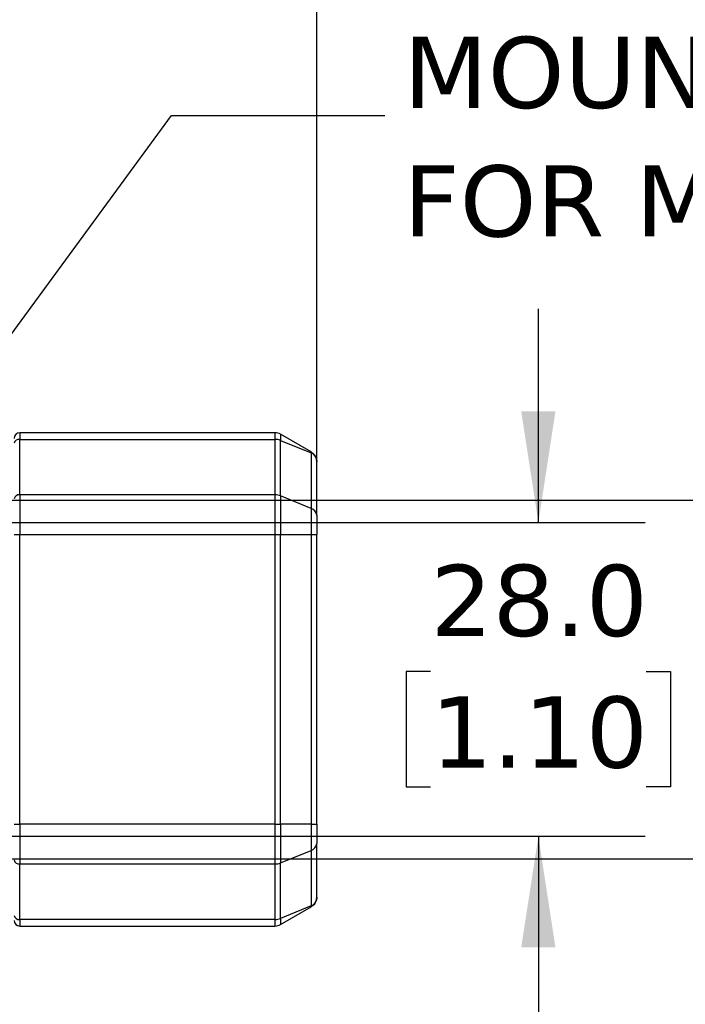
# Model space of a CAD drawing. Header units: millimetres. Extents: x 25 to 1092, y 25 to 838.
# Tile 11 of 60: x 356 to 435, y 278 to 395. Entities that reach past the tile are written whole.
import ezdxf

# ---------------------------------------------------------------- set-up
doc = ezdxf.new("R2010")
doc.units = ezdxf.units.MM
doc.header["$LTSCALE"] = 4
doc.linetypes.add('SLD-Solid', pattern=[0])
doc.layers.add('DIMENSIONS', color=140, linetype='SLD-Solid', lineweight=25)
doc.layers.add('TEXT', color=140, linetype='SLD-Solid', lineweight=25)
doc.styles.add('SLDTEXTSTYLE0', font='VERDANA.TTF')
doc.styles.get("Standard").update_dxf_attribs({"font": 'VERDANA.TTF'})
doc.dimstyles.new('SLDDIMSTYLE0', dxfattribs={"dimtxt": 8.632031, "dimasz": 13.208, "dimexe": 0, "dimexo": 0.0625, "dimgap": 2.158008, "dimtad": 0, "dimtih": 1, "dimtoh": 1, "dimlfac": 0.75, "dimrnd": 1e-09, "dimzin": 4, "dimdsep": 46, "dimtxsty": 'SLDTEXTSTYLE0', "dimsah": 1, "dimcen": 0.09, "dimadec": 0, "dimazin": 1, "dimtfac": 1, "dimtmove": 0, "dimatfit": 0, "dimfxl": 0, "dimfrac": 2, "dimtolj": 1, "dimtzin": 12, "dimarcsym": 0})
doc.dimstyles.new('SLDDIMSTYLE1', dxfattribs={"dimtxt": 8.632031, "dimasz": 13.208, "dimexe": 0, "dimexo": 0.0625, "dimgap": 2.158008, "dimtad": 0, "dimtih": 1, "dimtoh": 1, "dimlfac": 0.75, "dimrnd": 1e-09, "dimzin": 12, "dimdsep": 46, "dimtxsty": 'SLDTEXTSTYLE0', "dimsah": 1, "dimcen": 0.09, "dimadec": 0, "dimazin": 3, "dimtfac": 1, "dimtmove": 0, "dimatfit": 0, "dimfxl": 0, "dimfrac": 2, "dimtolj": 1, "dimtzin": 12, "dimarcsym": 0})
doc.dimstyles.new('SLDDIMSTYLE2', dxfattribs={"dimtxt": 8.632031, "dimasz": 13.208, "dimexe": 0, "dimexo": 0.0625, "dimgap": 2.158008, "dimtad": 0, "dimtih": 1, "dimtoh": 1, "dimlfac": 0.75, "dimrnd": 1e-09, "dimzin": 4, "dimdsep": 46, "dimtxsty": 'SLDTEXTSTYLE0', "dimsah": 1, "dimcen": 0.09, "dimadec": 0, "dimazin": 1, "dimtfac": 1, "dimtofl": 0, "dimtmove": 0, "dimatfit": 3, "dimfxl": 0, "dimfrac": 2, "dimtolj": 1, "dimtzin": 12, "dimarcsym": 0})
doc.dimstyles.new('SLDDIMSTYLE3', dxfattribs={"dimtxt": 0.18, "dimasz": 13.208, "dimexe": 0, "dimexo": 0.0625, "dimgap": 0, "dimtad": 0, "dimtih": 1, "dimtoh": 1, "dimdec": 0, "dimrnd": 1e-09, "dimzin": 0, "dimdsep": 46, "dimtxsty": 'Standard', "dimsah": 1, "dimcen": 0.09, "dimadec": 0, "dimazin": 0, "dimtfac": 13.208, "dimtdec": 0, "dimtofl": 0, "dimtmove": 0, "dimatfit": 3, "dimfxl": 0, "dimfrac": 2, "dimtolj": 1, "dimtzin": 0, "dimarcsym": 0})

# ---------------------------------------------------------------- blocks, each defined once
blk = doc.blocks.new('_D_20')
at = {"layer": 'DIMENSIONS'}
for p, q in [((417.4, 335.51), (417.4, 360.91)), ((354.57, 335.51), (430.1, 335.51)), ((404.57, 317.79), (401.67, 317.79)), ((401.67, 317.79), (401.67, 304.07)), ((430.22, 317.79), (433.12, 317.79)), ((433.12, 317.79), (433.12, 304.07)), ((401.67, 304.07), (404.57, 304.07)), ((433.12, 304.07), (430.22, 304.07)), ((354.57, 298.18), (430.1, 298.18)), ((417.4, 298.18), (417.4, 272.78))]:
    blk.add_line(p, q, dxfattribs=at)
for points in [[(417.4, 335.51), (419.43, 348.72), (415.36, 348.72)], [(417.4, 298.18), (415.36, 284.97), (419.43, 284.97)]]:
    blk.add_solid(points, dxfattribs=at)
at = {"layer": 'DIMENSIONS', "char_height": 8.467, "attachment_point": 1, "style": 'SLDTEXTSTYLE0'}
for s, insert in [('28.0', (404.57, 330.48)), ('1.10', (404.57, 314.82))]:
    blk.add_mtext(s, dxfattribs=dict(at, insert=insert))
blk = doc.blocks.new('_D_21')
at = {"layer": 'DIMENSIONS'}
for p, q in [((455.04, 338.18), (455.04, 363.58)), ((354.57, 338.18), (467.74, 338.18)), ((442.21, 317.79), (439.32, 317.79)), ((439.32, 317.79), (439.32, 304.07)), ((467.87, 317.79), (470.76, 317.79)), ((470.76, 317.79), (470.76, 304.07)), ((439.32, 304.07), (442.21, 304.07)), ((470.76, 304.07), (467.87, 304.07)), ((354.57, 295.51), (467.74, 295.51)), ((455.04, 295.51), (455.04, 270.11))]:
    blk.add_line(p, q, dxfattribs=at)
for points in [[(455.04, 338.18), (457.07, 351.38), (453.01, 351.38)], [(455.04, 295.51), (453.01, 282.3), (457.07, 282.3)]]:
    blk.add_solid(points, dxfattribs=at)
at = {"layer": 'DIMENSIONS', "char_height": 8.467, "attachment_point": 1, "style": 'SLDTEXTSTYLE0'}
for s, insert in [('32.0', (442.21, 330.48)), ('1.26', (442.21, 314.82))]:
    blk.add_mtext(s, dxfattribs=dict(at, insert=insert))
blk = doc.blocks.new('_D_22')
at = {"layer": 'DIMENSIONS'}
for p, q in [((341.04, 351.71), (341.04, 429.17)), ((391.04, 339.16), (391.04, 429.17)), ((341.04, 416.47), (315.64, 416.47)), ((353, 416.47), (350.1, 416.47)), ((350.1, 416.47), (350.1, 402.75)), ((378.65, 416.47), (381.54, 416.47)), ((381.54, 416.47), (381.54, 402.75)), ((391.04, 416.47), (416.44, 416.47)), ((350.1, 402.75), (353, 402.75)), ((381.54, 402.75), (378.65, 402.75))]:
    blk.add_line(p, q, dxfattribs=at)
for points in [[(341.04, 416.47), (327.83, 418.5), (327.83, 414.44)], [(391.04, 416.47), (404.25, 414.44), (404.25, 418.5)]]:
    blk.add_solid(points, dxfattribs=at)
at = {"layer": 'DIMENSIONS', "char_height": 8.467, "attachment_point": 1, "style": 'SLDTEXTSTYLE0'}
for s, insert in [('37.5', (353, 429.16)), ('1.48', (353, 413.51))]:
    blk.add_mtext(s, dxfattribs=dict(at, insert=insert))
blk = doc.blocks.new('_D_25')
at = {"layer": 'DIMENSIONS'}
for p, q in [((116.37, 335.92), (116.37, 466.5)), ((391.04, 339.16), (391.04, 466.5)), ((116.37, 453.8), (230.04, 453.8)), ((241.74, 453.8), (238.84, 453.8)), ((238.84, 453.8), (238.84, 440.08)), ((267.39, 453.8), (270.29, 453.8)), ((270.29, 453.8), (270.29, 440.08)), ((391.04, 453.8), (279.09, 453.8)), ((238.84, 440.08), (241.74, 440.08)), ((270.29, 440.08), (267.39, 440.08))]:
    blk.add_line(p, q, dxfattribs=at)
for points in [[(116.37, 453.8), (129.58, 451.76), (129.58, 455.83)], [(391.04, 453.8), (377.83, 455.83), (377.83, 451.76)]]:
    blk.add_solid(points, dxfattribs=at)
at = {"layer": 'DIMENSIONS', "char_height": 8.467, "attachment_point": 1, "style": 'SLDTEXTSTYLE0'}
for s, insert in [('206.0', (238.15, 466.48)), ('8.11', (241.74, 450.83))]:
    blk.add_mtext(s, dxfattribs=dict(at, insert=insert))
blk = doc.blocks.new('SW_NOTE_0_9')
at = {"layer": 'TEXT', "color": 0, "char_height": 8.4667, "attachment_point": 1, "style": 'SLDTEXTSTYLE0'}
for s, insert in [('MOUNTING HOLES', (2.21, 9.36)), ('FOR M6 SCREWS', (2.21, -5.93))]:
    blk.add_mtext(s, dxfattribs=dict(at, insert=insert))

msp = doc.modelspace()

# ---------------------------------------------------------------- linework, layer by layer
for p, q in [((355.704, 346.177), (355.704, 345.396)), ((386.061, 346.177), (355.704, 346.177)), ((386.061, 346.177), (386.061, 345.396)), ((386.728, 345.998), (386.728, 345.269)), ((390.371, 343.895), (386.728, 345.998)), ((355.704, 338.796), (355.704, 345.396)), ((355.704, 345.396), (386.061, 345.396)), ((386.061, 345.396), (386.061, 338.796)), ((386.728, 338.67), (386.728, 345.269)), ((386.728, 345.269), (390.371, 343.782)), ((390.371, 343.782), (390.371, 337.182)), ((391.037, 336.366), (391.037, 342.74)), ((355.704, 338.796), (355.704, 334.082)), ((386.061, 338.796), (355.704, 338.796)), ((386.061, 338.796), (386.061, 334.082)), ((386.728, 338.67), (386.728, 334.082)), ((390.371, 337.182), (386.728, 338.67)), ((390.371, 337.182), (390.371, 334.082)), ((355.037, 334.082), (355.704, 334.082)), ((355.704, 299.605), (355.704, 334.082)), ((355.704, 334.082), (386.061, 334.082)), ((386.061, 334.082), (386.728, 334.082)), ((386.061, 334.082), (386.061, 299.605)), ((386.728, 299.605), (386.728, 334.082)), ((386.728, 334.082), (390.371, 334.082)), ((390.371, 334.082), (390.371, 299.605)), ((390.371, 334.082), (391.037, 334.082)), ((391.037, 299.605), (391.037, 334.082)), ((355.037, 299.605), (355.704, 299.605)), ((355.704, 299.605), (355.704, 294.891)), ((386.061, 299.605), (355.704, 299.605)), ((386.061, 299.605), (386.061, 294.891)), ((386.061, 299.605), (386.728, 299.605)), ((386.728, 299.605), (386.728, 295.017)), ((390.371, 299.605), (386.728, 299.605)), ((390.371, 299.605), (390.371, 296.504)), ((390.371, 299.605), (391.037, 299.605)), ((386.728, 295.017), (390.371, 296.504)), ((390.371, 296.504), (390.371, 289.904)), ((391.037, 290.946), (391.037, 297.321)), ((355.704, 294.891), (386.061, 294.891)), ((355.704, 288.291), (355.704, 294.891)), ((386.061, 294.891), (386.061, 288.291)), ((386.728, 288.417), (386.728, 295.017)), ((390.371, 289.904), (386.728, 288.417)), ((386.728, 287.689), (390.371, 289.792)), ((386.061, 288.291), (355.704, 288.291)), ((355.704, 288.291), (355.704, 287.51)), ((386.061, 288.291), (386.061, 287.51)), ((386.728, 288.417), (386.728, 287.689)), ((355.704, 287.51), (386.061, 287.51))]:
    msp.add_line(p, q)
for centre, radius, start, end in [((355.704, 345.51), 0.667, 90, 180), ((386.061, 344.843), 1.333, 60, 90), ((355.621, 344.806), 0.595, 81.95053, 168.57825), ((386.07, 343.621), 1.775, 68.25083, 90.292), ((355.621, 338.207), 0.595, 81.95053, 168.57825), ((386.07, 337.021), 1.775, 68.25083, 90.292), ((390.095, 336.277), 0.946, 5.39271, 73.07034), ((390.095, 297.41), 0.946, 286.92966, 354.60729), ((355.621, 295.48), 0.595, 191.42175, 278.04947), ((386.07, 296.665), 1.775, 269.708, 291.74917), ((355.621, 288.88), 0.595, 191.42175, 278.04947), ((355.704, 288.177), 0.667, 180, 270), ((386.07, 290.066), 1.775, 269.708, 291.74917), ((386.061, 288.843), 1.333, 270, 300)]:
    msp.add_arc(centre, radius, start, end)
for points, knots in [([(390.371, 343.895), (390.375, 343.891), (390.382, 343.884), (390.385, 343.86), (390.382, 343.827), (390.375, 343.797), (390.371, 343.782)], [0, 0, 0, 0, 0.2526271, 0.5, 0.7473729, 1, 1, 1, 1]), ([(390.371, 343.895), (390.402, 343.876), (390.467, 343.836), (390.557, 343.767), (390.644, 343.688), (390.726, 343.6), (390.801, 343.502), (390.874, 343.385), (390.943, 343.244), (390.993, 343.092), (391.03, 342.922), (391.034, 342.809), (391.037, 342.74)], [0, 0, 0, 0, 0.0773533, 0.1568923, 0.2387847, 0.3231842, 0.4102311, 0.5000534, 0.6177479, 0.7500051, 0.8488226, 1, 1, 1, 1]), ([(391.037, 342.74), (391.036, 342.786), (391.033, 342.868), (391.016, 342.975), (390.988, 343.092), (390.943, 343.219), (390.856, 343.384), (390.733, 343.544), (390.564, 343.689), (390.434, 343.752), (390.371, 343.782)], [0, 0, 0, 0, 0.1066668, 0.1900742, 0.2502141, 0.3824709, 0.5002908, 0.677036, 0.8432133, 1, 1, 1, 1]), ([(390.371, 289.904), (390.402, 289.919), (390.467, 289.947), (390.557, 290.002), (390.644, 290.068), (390.726, 290.144), (390.801, 290.23), (390.874, 290.336), (390.943, 290.468), (390.993, 290.611), (391.03, 290.773), (391.034, 290.881), (391.037, 290.946)], [0, 0, 0, 0, 0.0773533, 0.1568923, 0.2387847, 0.3231842, 0.4102311, 0.5000534, 0.6177479, 0.7500051, 0.8488226, 1, 1, 1, 1]), ([(391.037, 290.946), (391.036, 290.898), (391.033, 290.812), (391.016, 290.7), (390.988, 290.578), (390.943, 290.443), (390.856, 290.265), (390.733, 290.087), (390.564, 289.917), (390.434, 289.833), (390.371, 289.792)], [0, 0, 0, 0, 0.1066668, 0.1900742, 0.2502141, 0.3824709, 0.5002908, 0.677036, 0.8432133, 1, 1, 1, 1]), ([(390.371, 289.904), (390.375, 289.889), (390.382, 289.86), (390.385, 289.827), (390.382, 289.802), (390.375, 289.795), (390.371, 289.792)], [0, 0, 0, 0, 0.2526271, 0.5, 0.7473729, 1, 1, 1, 1])]:
    msp.add_open_spline(points, degree=3, knots=knots)
for points in [[(391.037, 336.366), (391.037, 335.76), (391.037, 334.939), (391.037, 334.082)], [(391.037, 299.605), (391.037, 298.748), (391.037, 297.926), (391.037, 297.321)]]:
    msp.add_open_spline(points, degree=3)

# ---------------------------------------------------------------- block references
at = {"layer": 'TEXT'}
msp.add_blockref('SW_NOTE_0_9', (399.15, 383.923), dxfattribs=at)

# ---------------------------------------------------------------- dimensions: what is measured, and where the dimension line sits
at = {"layer": 'DIMENSIONS'}
for base, p1, p2, angle, dimstyle, picture, middle in [((116.371, 453.795), (391.037, 334.082), (116.371, 330.843), 0, 'SLDDIMSTYLE2', '_D_25', (254.565, 453.795)), ((341.037, 416.471), (391.037, 334.082), (341.037, 346.63), 0, 'SLDDIMSTYLE1', '_D_22', (365.821, 416.471)), ((455.04, 295.51), (349.491, 338.177), (349.491, 295.51), 90, 'SLDDIMSTYLE0', '_D_21', (455.04, 317.79)), ((417.397, 298.177), (349.491, 335.51), (349.491, 298.177), 90, 'SLDDIMSTYLE0', '_D_20', (417.397, 317.79))]:
    dim = msp.add_linear_dim(base=base, p1=p1, p2=p2, angle=angle, dimstyle=dimstyle, dxfattribs=at)
    dim.commit()
    dim.dimension.update_dxf_attribs({"geometry": picture, "text_midpoint": middle, "dimtype": 160})

# ---------------------------------------------------------------- leaders
at = {"layer": 'TEXT'}
msp.add_leader([(343.509, 342.599), (373.75, 383.923), (399.15, 383.923)], dimstyle='SLDDIMSTYLE3', dxfattribs=at)

doc.saveas('drawing.dxf')
